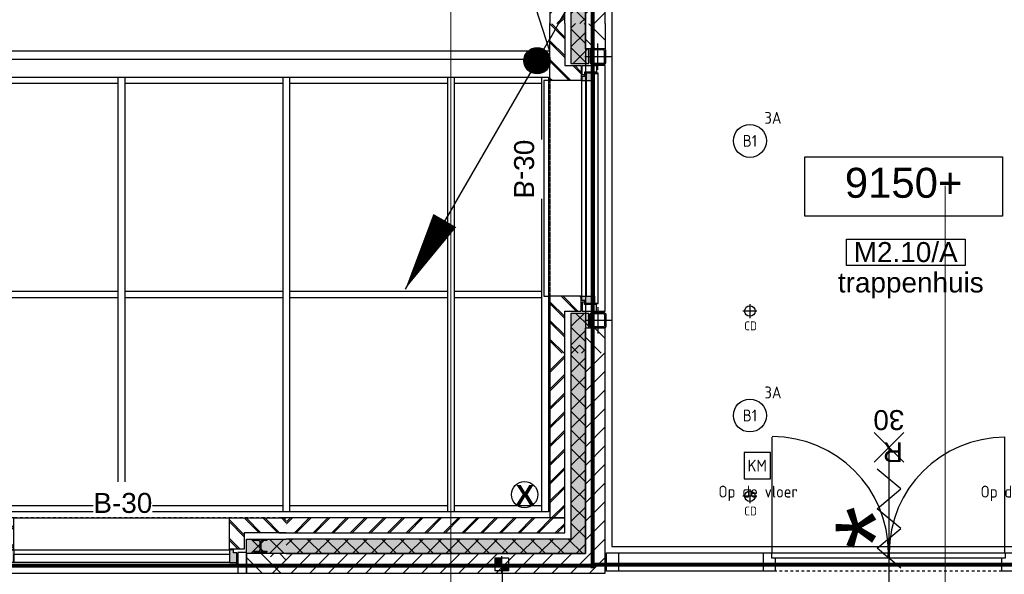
# Model space of a CAD drawing. Header units: millimetres. Extents: x -38032 to 104346, y -31182 to 78566.
# Tile 182 of 213: x 69837 to 77309, y 25471 to 29679. Entities that reach past the tile are written whole.
import ezdxf
from ezdxf.enums import TextEntityAlignment as Align

# ---------------------------------------------------------------- set-up
doc = ezdxf.new("R2010")
doc.units = ezdxf.units.MM
doc.header["$LTSCALE"] = 100
doc.set_wipeout_variables(frame=1)
for name, pattern in [('HIDDEN', [9.525, 6.35, -3.175]), ('STYLE_01', [0.41664, 0.20828, -0.20836]), ('STYLE_11', [5, 3.888855, -0.416718, 0.277786, -0.416641])]:
    doc.linetypes.add(name, pattern=pattern)
for name, color, linetype in [('AB$1A---_ATTRIB035', 8, 'Continuous'), ('AB$1A---_ATTRIB050', 8, 'Continuous'), ('AL$1A---_ALGEMEEN', 8, 'Continuous'), ('AL------_MAATV', 200, 'Continuous'), ('AL------_SPARING', 2, 'Continuous'), ('AM$1A---_ARCERING', 8, 'Continuous'), ('AT$1A---_TEKST100', 8, 'Continuous'), ('BOUWKUNDIG', 8, 'Continuous'), ('brandscheiding', 5, 'HIDDEN'), ('EL6121--', 3, 'Continuous'), ('EL6222--', 3, 'Continuous'), ('EL6311--', 3, 'Continuous'), ('EL6522--', 3, 'Continuous')]:
    doc.layers.add(name, color=color, linetype=linetype)
doc.layers.add('stramien', color=1, linetype='Continuous', lineweight=9)
doc.styles.add('Arial', font='ARIAL.TTF')
doc.styles.add('Arial (bold)', font='ARIALBD.TTF')
doc.styles.add('BURO-018', font='iso.shx', dxfattribs={"height": 90})
doc.styles.get("Standard").update_dxf_attribs({"font": 'iso.shx'})
pattern_1 = [(45, (-987935.49, -175784.82), (70.710678, -70.710678), []), (45, (-987928.42, -175791.89), (70.710678, -70.710678), [])]
pattern_2 = [(135, (0, 0), (70.7107, 70.7107), []), (45, (299.34, -299.34), (70.7107, -70.7107), [])]
pattern_3 = [(45, (0, 0), (70.7107, -70.7107), []), (45, (7.07, -7.07), (70.7107, -70.7107), [])]
pattern_4 = [(45, (0, 0), (70.7107, -70.7107), [])]

# ---------------------------------------------------------------- blocks, each defined once
blk = doc.blocks.new('111304')
at = {"color": 0, "linetype": 'Continuous'}
for p, q in [((-1.5, 4.5), (1.5, 4.5)), ((0, 1), (0, 4.5))]:
    blk.add_line(p, q, dxfattribs=at)
blk.add_arc((0, 6), 1.5, 180, 0, dxfattribs=at)
at = {"color": 0, "linetype": 'Continuous', "style": 'BURO-018'}
for tag, p in [('E_GKAST', (0, 11.5)), ('E_GROEP', (0, 8.5)), ('E_SGROEP', (4.5, 8.5))]:
    blk.add_attdef(tag, text='', height=1.8, dxfattribs=at).set_placement(p, align=Align.MIDDLE)
at = {"color": 0, "linetype": 'Continuous', "style": 'BURO-018', "flags": 1}
for tag, p in [('E_VERMCODE', (13, 8.5)), ('E_MATCODE', (0, 0))]:
    blk.add_attdef(tag, text='', height=1.8, dxfattribs=at).set_placement(p, align=Align.MIDDLE)
blk = doc.blocks.new('E00170')
at = {"color": 0, "linetype": 'Continuous'}
for q in [(5, 8.66), (-5, -8.66)]:
    blk.add_line((0, 0), q, dxfattribs=at)
for points in [[(5, 8.66, 0, 1, 0), (3.5, 6.062, 1, 1, 0)], [(-5, -8.66, 0, 1, 0), (-3.5, -6.062, 1, 1, 0)]]:
    blk.add_lwpolyline(points, format="xyseb", dxfattribs=at)
at = {"color": 0, "const_width": 0.5}
blk.add_lwpolyline([(-0.25, 0, 1), (0.25, 0, 1)], format="xyb", close=True, dxfattribs=at)
at = {"color": 0, "linetype": 'Continuous'}
blk.add_circle((0, 0), 0.5, dxfattribs=at)
blk = doc.blocks.new('Centraaldoos')
at = {"color": 1, "linetype": 'Continuous'}
for p, q in [((-2, 0), (2, 0)), ((0, -2), (0, 2))]:
    blk.add_line(p, q, dxfattribs=at)
at = {"color": 0, "linetype": 'Continuous'}
blk.add_circle((0, 0), 1.5, dxfattribs=at)
at = {"color": 0, "linetype": 'Continuous', "style": 'BURO-018'}
blk.add_attdef('AL_POSNR', text='', height=1.8, dxfattribs=at).set_placement((0, 3), align=Align.CENTER)
at = {"color": 0, "linetype": 'Continuous', "style": 'BURO-018', "flags": 1}
blk.add_attdef('AL_OMS', (0, 0), '', height=1.8, dxfattribs=at)
at = {"layer": 'AL------_MAATV', "style": 'BURO-018'}
blk.add_text('CD', height=2.531, rotation=180, dxfattribs=at).set_placement((1.61, 5.48))
blk = doc.blocks.new('Sparing 100x100')
at = {"color": 1, "linetype": 'Continuous'}
for p, q in [((-2.5, 0), (2.5, 0)), ((0, -2.5), (0, 2.5))]:
    blk.add_line(p, q, dxfattribs=at)
at = {"color": 0, "linetype": 'Continuous'}
for p, q in [((-2, 2), (2, 2)), ((-2, -2), (-2, 2)), ((2, 2), (2, -2)), ((2, -2), (-2, -2))]:
    blk.add_line(p, q, dxfattribs=at)
for points in [[(-2, 2), (0, 2), (-2, 0), (0, 0)], [(0, 0), (2, 0), (0, -2), (2, -2)]]:
    blk.add_solid(points, dxfattribs=at)
at = {"color": 0, "linetype": 'Continuous', "style": 'BURO-018'}
blk.add_attdef('AL_POSNR', text='', height=1.8, dxfattribs=at).set_placement((0, 3), align=Align.CENTER)
at = {"color": 0, "linetype": 'Continuous', "style": 'BURO-018', "flags": 1}
blk.add_attdef('AL_OMS', (0, 0), '', height=1.8, dxfattribs=at)
blk = doc.blocks.new('1115B3A')
at = {"color": 0, "linetype": 'Continuous'}
blk.add_circle((0, 0), 2.5, dxfattribs=at)
at = {"color": 0, "linetype": 'Continuous', "style": 'BURO-018'}
for tag, p in [('E_GKAST', (0, 8)), ('E_GROEP', (0, 5)), ('E_SGROEP', (4.5, 5)), ('E_ARMCODE', (0, 0)), ('E_SLET', (4.5, -1))]:
    blk.add_attdef(tag, text='', height=1.8, dxfattribs=at).set_placement(p, align=Align.MIDDLE)
blk = doc.blocks.new('E00157')
at = {"color": 0, "linetype": 'Continuous'}
for p, q in [((-2, 5), (-2, 1)), ((2, 5), (-2, 5)), ((2, 1), (2, 5)), ((-2, 1), (2, 1))]:
    blk.add_line(p, q, dxfattribs=at)
at = {"color": 0, "linetype": 'Continuous', "style": 'BURO-018'}
blk.add_text('KM', height=1.8, dxfattribs=at).set_placement((0, 3), align=Align.MIDDLE)
blk.add_attdef('E_TEXT1', text='', height=1.8, dxfattribs=at).set_placement((0, 7.5), align=Align.MIDDLE)
at = {"color": 0, "linetype": 'Continuous', "style": 'BURO-018', "flags": 1}
blk.add_attdef('E_MATCODE', (0, 0), '', height=1.8, dxfattribs=at)
blk = doc.blocks.new('Group-33')
at = {"layer": 'AL$1A---_ALGEMEEN', "color": 0}
blk.add_line((17499, 865), (13309, 13785), dxfattribs=at)
blk.add_lwpolyline([(13309, 13785), (17499, 13785), (17499, 865), (13309, 865)], close=True, dxfattribs=at)
blk = doc.blocks.new('Group-40')
at = {"layer": 'AL$1A---_ALGEMEEN', "color": 0}
for points in [[(-13012, 670), (17489, 670), (17489, 620), (-13012, 620)], [(-13012, -955), (17489, -955), (17489, -1005), (-13012, -1005)], [(-13002, -2580), (17489, -2580), (17489, -2630), (-13002, -2630)]]:
    blk.add_lwpolyline(points, close=True, dxfattribs=at)
at = {"color": 0}
for points in [[(14224, 670), (14274, 670), (14274, -2630), (14224, -2630)], [(15474, 670), (15524, 670), (15524, -2630), (15474, -2630)], [(16724, 670), (16774, 670), (16774, -2630), (16724, -2630)], [(17439, 670), (17489, 670), (17489, -2630), (17439, -2630)]]:
    blk.add_wipeout(points, dxfattribs=at).dxf.layer = 'AL$1A---_ALGEMEEN'
at = {"layer": 'AL$1A---_ALGEMEEN', "color": 0}
for points in [[(14224, 670), (14274, 670), (14274, -2630), (14224, -2630)], [(15474, 670), (15524, 670), (15524, -2630), (15474, -2630)], [(16724, 670), (16774, 670), (16774, -2630), (16724, -2630)], [(17439, 670), (17489, 670), (17489, -2630), (17439, -2630)]]:
    blk.add_lwpolyline(points, close=True, dxfattribs=at)
blk = doc.blocks.new('Group-42')
at = {"layer": 'AL$1A---_ALGEMEEN', "color": 0, "linetype": 'STYLE_01'}
blk.add_lwpolyline([(-36501, 17325), (17499, 17325), (17499, -2675), (-36501, -2675)], close=True, dxfattribs=at)
at = {"layer": 'AL$1A---_ALGEMEEN', "color": 0}
blk.add_lwpolyline([(13309, 865), (13309, 13785), (17499, 13785), (17499, 13845), (13249, 13845), (13249, 13785), (13249, 805), (17499, 805), (17499, 865)], close=True, dxfattribs=at)
blk.add_blockref('Group-33', (0, 0), dxfattribs=at)
blk.add_blockref('Group-40', (0, 0), dxfattribs=at)
blk = doc.blocks.new('tekst 12 pts')
at = {"layer": 'AL$1A---_ALGEMEEN', "color": 0, "style": 'Arial'}
blk.add_attdef('naam_ruimte', text='', height=151.5, dxfattribs=at).set_placement((0, -41.1), align=Align.TOP_CENTER)
at = {"layer": 'AL$1A---_ALGEMEEN', "color": 0, "flags": 1}
for tag, p in [('oppervlakte', (-264.6, -1003)), ('stramiennummer', (-264.6, -1275.7))]:
    blk.add_attdef(tag, p, '', height=151.5, dxfattribs=at)
blk = doc.blocks.new('ruimtenummer')
at = {"layer": 'AL$1A---_ALGEMEEN', "color": 0, "flags": 1}
for tag, p in [('peil', (-450, -397.1)), ('onderdeel', (-450, -669.8))]:
    blk.add_attdef(tag, p, '', height=151.5, dxfattribs=at)
at = {"color": 0}
blk.add_wipeout([(-450, 100), (450, 100), (450, -100), (-450, -100)], dxfattribs=at).dxf.layer = 'AL$1A---_ALGEMEEN'
at = {"layer": 'AL$1A---_ALGEMEEN', "color": 0}
blk.add_lwpolyline([(-450, 100), (450, 100), (450, -100), (-450, -100)], close=True, dxfattribs=at)
at = {"layer": 'AL$1A---_ALGEMEEN', "color": 0, "style": 'Arial'}
blk.add_attdef('ruimtenummer', text='', height=151.5, dxfattribs=at).set_placement((0, 78), align=Align.TOP_CENTER)
blk = doc.blocks.new('zijdetail kozijn 2kops')
at = {"color": 0}
blk.add_wipeout([(-63, 420), (-130, 420), (-130, 262), (-63, 262)], dxfattribs=at).dxf.layer = 'AL$1A---_ALGEMEEN'
at = {"layer": 'AM$1A---_ARCERING', "linetype": 'Continuous', "lineweight": 0}
blk.add_hatch(color=256, dxfattribs=at).paths.add_polyline_path([(-54.2, 338), (-54.2, 366), (-56, 366), (-56, 266), (-31, 266), (-31, 243), (0, 243), (0, 338), (-22, 338)])
at = {"layer": 'AL$1A---_ALGEMEEN', "color": 0}
for points in [[(-63, 420), (-130, 420), (-130, 262), (-63, 262)], [(-54.2, 338), (-54.2, 366), (-56, 366), (-56, 266), (-31, 266), (-31, 243), (0, 243), (0, 338), (-22, 338)]]:
    blk.add_lwpolyline(points, close=True, dxfattribs=at)
blk = doc.blocks.new('HEA 100')
at = {"layer": 'AM$1A---_ARCERING', "linetype": 'Continuous', "lineweight": 0}
h = blk.add_hatch(color=256, dxfattribs=at)
edge = h.paths.add_edge_path()
edge.add_arc((14.5, -28), 12, 180, 270)
edge.add_line((14.5, -40), (50, -40))
edge.add_line((50, -40), (50, -48))
edge.add_line((50, -48), (-50, -48))
edge.add_line((-50, -48), (-50, -40))
edge.add_line((-50, -40), (-14.5, -40))
edge.add_arc((-14.5, -28), 12, 270, 360)
edge.add_line((-2.5, -28), (-2.5, 28))
edge.add_arc((-14.5, 28), 12, 0, 90)
edge.add_line((-14.5, 40), (-50, 40))
edge.add_line((-50, 40), (-50, 48))
edge.add_line((-50, 48), (50, 48))
edge.add_line((50, 48), (50, 40))
edge.add_line((50, 40), (14.5, 40))
edge.add_arc((14.5, 28), 12, 90, 180)
edge.add_line((2.5, 28), (2.5, -28))
at = {"layer": 'AL$1A---_ALGEMEEN', "color": 0, "flags": 128}
blk.add_lwpolyline([(2.5, -28, 0.414214), (14.5, -40), (50, -40), (50, -48), (-50, -48), (-50, -40), (-14.5, -40, 0.414214), (-2.5, -28), (-2.5, 28, 0.414214), (-14.5, 40), (-50, 40), (-50, 48), (50, 48), (50, 40), (14.5, 40, 0.414214), (2.5, 28)], format="xyb", close=True, dxfattribs=at)
blk = doc.blocks.new('31x_alu-2e-mk119-p')
at = {"layer": 'AM$1A---_ARCERING', "linetype": 'Continuous', "lineweight": 0}
blk.add_hatch(color=256, dxfattribs=at).paths.add_polyline_path([(-270, -130), (-160, -130), (-160, -431.5), (-270, -431.5)])
at = {"layer": 'AM$1A---_ARCERING', "linetype": 'Continuous', "lineweight": 5}
h = blk.add_hatch(dxfattribs=at)
h.set_pattern_fill('ISOLATIE', color=256, style=0, pattern_type=2)
h.set_pattern_definition(pattern_2)
h.paths.add_polyline_path([(-270, -130), (-160, -130), (-160, -431.5), (-270, -431.5)])
at = {"layer": 'AL$1A---_ALGEMEEN', "color": 0}
for p, q in [((0, 1637), (0, 0)), ((-270, -431.5), (-270, -130))]:
    blk.add_line(p, q, dxfattribs=at)
at = {"layer": 'AL$1A---_ALGEMEEN', "color": 0, "flags": 128}
blk.add_lwpolyline([(-270, -130), (-160, -130), (-160, -431.5)], dxfattribs=at)
at = {"color": 0}
blk.add_wipeout([(-276, 1637), (-276, 0), (-338, 0), (-338, 1637)], dxfattribs=at).dxf.layer = 'AL$1A---_ALGEMEEN'
at = {"layer": 'AL$1A---_ALGEMEEN', "color": 0}
blk.add_lwpolyline([(-276, 1637), (-276, 0), (-338, 0), (-338, 1637)], close=True, dxfattribs=at)
at = {"color": 0}
blk.add_wipeout([(-238, -113), (-238, 0), (0, 0), (0, -431.5), (-113, -431.5), (-113, -113)], dxfattribs=at).dxf.layer = 'AL$1A---_ALGEMEEN'
at = {"layer": 'AM$1A---_ARCERING', "linetype": 'Continuous', "lineweight": 5}
h = blk.add_hatch(dxfattribs=at)
h.set_pattern_fill('BAKSTEEN', color=256, style=0, pattern_type=2)
h.set_pattern_definition(pattern_3)
h.paths.add_polyline_path([(-238, -113), (-238, 0), (0, 0), (0, -431.5), (-113, -431.5), (-113, -113)])
at = {"layer": 'AL$1A---_ALGEMEEN', "color": 0, "flags": 128}
for points in [[(-238, -113), (-238, 0), (0, 0), (0, -431.5)], [(-113, -431.5), (-113, -113), (-238, -113)]]:
    blk.add_lwpolyline(points, dxfattribs=at)
at = {"layer": 'AL$1A---_ALGEMEEN', "color": 0, "xscale": -1, "rotation": 90}
blk.add_blockref('zijdetail kozijn 2kops', (0, 1637), dxfattribs=at)
at = {"layer": 'AL$1A---_ALGEMEEN', "color": 0, "rotation": 90}
blk.add_blockref('HEA 100', (-212, -235), dxfattribs=at)
at = {"layer": 'AM$1A---_ARCERING', "linetype": 'Continuous', "lineweight": 0}
blk.add_hatch(color=256, dxfattribs=at).paths.add_polyline_path([(-270, 2068.5), (-160, 2068.5), (-160, 1767), (-270, 1767)])
at = {"layer": 'AM$1A---_ARCERING', "linetype": 'Continuous', "lineweight": 5}
h = blk.add_hatch(dxfattribs=at)
h.set_pattern_fill('ISOLATIE', color=256, style=0, pattern_type=2)
h.set_pattern_definition(pattern_2)
h.paths.add_polyline_path([(-270, 2068.5), (-160, 2068.5), (-160, 1767), (-270, 1767)])
at = {"layer": 'AL$1A---_ALGEMEEN', "color": 0}
blk.add_line((-420, 1700), (-420, -63), dxfattribs=at)
at = {"layer": 'AL$1A---_ALGEMEEN', "color": 0, "flags": 128}
blk.add_lwpolyline([(-160, 2068.5), (-160, 1767), (-270, 1767), (-270, 2068.5)], dxfattribs=at)
at = {"layer": 'AL$1A---_ALGEMEEN', "color": 0, "rotation": 90}
blk.add_blockref('zijdetail kozijn 2kops', (0, 0), dxfattribs=at)
at = {"color": 0}
blk.add_wipeout([(-238, 1750), (-238, 1637), (0, 1637), (0, 2068.5), (-113, 2068.5), (-113, 1750)], dxfattribs=at).dxf.layer = 'AL$1A---_ALGEMEEN'
at = {"layer": 'AM$1A---_ARCERING', "linetype": 'Continuous', "lineweight": 5}
h = blk.add_hatch(dxfattribs=at)
h.set_pattern_fill('BAKSTEEN', color=256, style=0, pattern_type=2)
h.set_pattern_definition(pattern_3)
h.paths.add_polyline_path([(-238, 1750), (-238, 1637), (0, 1637), (0, 2068.5), (-113, 2068.5), (-113, 1750)])
at = {"layer": 'AL$1A---_ALGEMEEN', "color": 0}
for p, q in [((-366, -54.2), (-366, 1691.2)), ((-243, 1637), (-243, 0))]:
    blk.add_line(p, q, dxfattribs=at)
at = {"layer": 'AL$1A---_ALGEMEEN', "color": 0, "flags": 128}
for points in [[(-238, 1750), (-238, 1637), (0, 1637), (0, 2068.5)], [(-113, 2068.5), (-113, 1750), (-238, 1750)]]:
    blk.add_lwpolyline(points, dxfattribs=at)
at = {"layer": 'AL$1A---_ALGEMEEN', "color": 0, "xscale": -1, "rotation": 90}
blk.add_blockref('HEA 100', (-212, 1872), dxfattribs=at)
at = {"color": 0}
blk.add_wipeout([(-420, -431.5), (-270, -431.5), (-270, -366.6), (-270, -130), (-420, -130), (-420, -332.8)], dxfattribs=at).dxf.layer = 'AL$1A---_ALGEMEEN'
at = {"layer": 'AM$1A---_ARCERING', "linetype": 'Continuous', "lineweight": 5}
h = blk.add_hatch(dxfattribs=at)
h.set_pattern_fill('KALKZANDSTEEN', color=256, style=0, pattern_type=2)
h.set_pattern_definition(pattern_4)
h.paths.add_polyline_path([(-420, -431.5), (-270, -431.5), (-270, -366.6), (-270, -130), (-420, -130), (-420, -332.8)])
at = {"layer": 'AL$1A---_ALGEMEEN', "color": 0, "flags": 128}
blk.add_lwpolyline([(-270, -431.5), (-270, -366.6), (-270, -130), (-420, -130), (-420, -332.8), (-420, -431.5)], dxfattribs=at)
at = {"color": 0}
blk.add_wipeout([(-420, 2068.5), (-270, 2068.5), (-270, 2003.6), (-270, 1767), (-420, 1767), (-420, 1969.8)], dxfattribs=at).dxf.layer = 'AL$1A---_ALGEMEEN'
at = {"layer": 'AM$1A---_ARCERING', "linetype": 'Continuous', "lineweight": 5}
h = blk.add_hatch(dxfattribs=at)
h.set_pattern_fill('KALKZANDSTEEN', color=256, style=0, pattern_type=2)
h.set_pattern_definition(pattern_4)
h.paths.add_polyline_path([(-420, 2068.5), (-270, 2068.5), (-270, 2003.6), (-270, 1767), (-420, 1767), (-420, 1969.8)])
at = {"layer": 'AL$1A---_ALGEMEEN', "color": 0, "flags": 128}
blk.add_lwpolyline([(-270, 2068.5), (-270, 2003.6), (-270, 1767), (-420, 1767), (-420, 1969.8), (-420, 2068.5)], dxfattribs=at)
blk = doc.blocks.new('peilmaat plg klein')
at = {"layer": 'AL$1A---_ALGEMEEN', "color": 0, "flags": 1}
for tag, p in [('onderdeel', (-750, -634.1)), ('patchnr', (-750, -1043.2)), ('toestelnr', (-750, -1452.3))]:
    blk.add_attdef(tag, p, '', height=227.3, dxfattribs=at)
at = {"color": 0}
blk.add_wipeout([(-750, 225), (750, 225), (750, -225), (-750, -225)], dxfattribs=at).dxf.layer = 'AL$1A---_ALGEMEEN'
at = {"layer": 'AL$1A---_ALGEMEEN', "color": 0}
blk.add_lwpolyline([(-750, 225), (750, 225), (750, -225), (-750, -225)], close=True, dxfattribs=at)
at = {"layer": 'AL$1A---_ALGEMEEN', "color": 0, "style": 'Arial'}
blk.add_attdef('peil', text='', height=227.3, dxfattribs=at).set_placement((0, 141.2), align=Align.TOP_CENTER)
blk = doc.blocks.new('txt- B-30')
at = {"color": 0}
blk.add_wipeout([(-223.5, -118.5), (223.5, -118.5), (223.5, 124.9), (-223.5, 124.9)], dxfattribs=at).dxf.layer = 'AL$1A---_ALGEMEEN'
at = {"layer": 'AT$1A---_TEKST100', "insert": (0, -112.2), "char_height": 151.525, "attachment_point": 8, "line_spacing_factor": 0.967741, "style": 'Arial'}
blk.add_mtext('{\\C256;\\lB-30}', dxfattribs=at)
blk = doc.blocks.new('21x_zaagwerk')
at = {"layer": 'AL$1A---_ALGEMEEN', "color": 0}
blk.add_circle((0, 0), 100, dxfattribs=at)
at = {"layer": 'AT$1A---_TEKST100', "insert": (-67.8, 73.6), "char_height": 151.525, "attachment_point": 1, "line_spacing_factor": 0.967741, "style": 'Arial (bold)'}
blk.add_mtext('{\\C256;\\lX}', dxfattribs=at)
blk = doc.blocks.new('st.k-120x120')
at = {"layer": 'AM$1A---_ARCERING', "linetype": 'Continuous', "lineweight": 0}
h = blk.add_hatch(color=256, dxfattribs=at)
edge = h.paths.add_edge_path()
edge.add_line((-40, -60), (40, -60))
edge.add_arc((40, -40), 20, 270, 360)
edge.add_line((60, -40), (60, 40))
edge.add_arc((40, 40), 20, 0, 90)
edge.add_line((40, 60), (-40, 60))
edge.add_arc((-40, 40), 20, 90, 180)
edge.add_line((-60, 40), (-60, -40))
edge.add_arc((-40, -40), 20, 180, 270)
edge = h.paths.add_edge_path(flags=16)
edge.add_line((-40, -50), (40, -50))
edge.add_arc((40, -40), 10, 270, 360)
edge.add_line((50, -40), (50, 40))
edge.add_arc((40, 40), 10, 0, 90)
edge.add_line((40, 50), (-40, 50))
edge.add_arc((-40, 40), 10, 90, 180)
edge.add_line((-50, 40), (-50, -40))
edge.add_arc((-40, -40), 10, 180, 270)
at = {"layer": 'AL$1A---_ALGEMEEN', "color": 0}
for p, q in [((0, 100), (0, -100)), ((-100, 0), (100, 0))]:
    blk.add_line(p, q, dxfattribs=at)
at = {"layer": 'AL$1A---_ALGEMEEN', "color": 0, "flags": 128}
blk.add_lwpolyline([(-40, -60), (40, -60, 0.414214), (60, -40), (60, 40, 0.414214), (40, 60), (-40, 60, 0.414214), (-60, 40), (-60, -40, 0.414214), (-40, -60, 0.414214)], format="xyb", dxfattribs=at)
blk.add_lwpolyline([(-40, -50), (40, -50, 0.414214), (50, -40), (50, 40, 0.414214), (40, 50), (-40, 50, 0.414214), (-50, 40), (-50, -40, 0.414214)], format="xyb", close=True, dxfattribs=at)
blk = doc.blocks.new('zijdetail kozijn midden')
at = {"color": 0}
blk.add_wipeout([(113, -117), (63, -117), (63, -25), (44, -25), (44, -7), (113, -7), (113, -25), (113, -57), (113, -71.9)], dxfattribs=at).dxf.layer = 'AL$1A---_ALGEMEEN'
at = {"layer": 'AM$1A---_ARCERING', "linetype": 'Continuous', "lineweight": 0}
blk.add_hatch(color=256, dxfattribs=at).paths.add_polyline_path([(54.2, -100), (54.2, -128), (56, -128), (56, -28), (31, -28), (31, -5), (0, -5), (0, -100), (22, -100)])
at = {"layer": 'AL$1A---_ALGEMEEN', "color": 0}
for points in [[(54.2, -100), (54.2, -128), (56, -128), (56, -28), (31, -28), (31, -5), (0, -5), (0, -100), (22, -100)], [(113, -117), (63, -117), (63, -25), (44, -25), (44, -7), (113, -7), (113, -25), (113, -57), (113, -71.9)]]:
    blk.add_lwpolyline(points, close=True, dxfattribs=at)
blk = doc.blocks.new('31x_alu-1e-mk125a-p')
at = {"layer": 'AM$1A---_ARCERING', "linetype": 'Continuous', "lineweight": 0}
for points in [[(-160, 1767), (-270, 1767), (-295, 1767), (-295, 1878.5), (-270, 1878.5), (-270, 2068.5), (-160, 2068.5)], [(-270, -241.5), (-295, -241.5), (-295, -130), (-270, -130), (-160, -130), (-160, -431.5), (-270, -431.5)]]:
    blk.add_hatch(color=256, dxfattribs=at).paths.add_polyline_path(points)
at = {"layer": 'AM$1A---_ARCERING', "linetype": 'Continuous', "lineweight": 5}
h = blk.add_hatch(dxfattribs=at)
h.set_pattern_fill('ISOLATIE', color=256, style=0, pattern_type=2)
h.set_pattern_definition(pattern_2)
h.paths.add_polyline_path([(-160, 1767), (-270, 1767), (-295, 1767), (-295, 1878.5), (-270, 1878.5), (-270, 2068.5), (-160, 2068.5)])
h = blk.add_hatch(dxfattribs=at)
h.set_pattern_fill('ISOLATIE', color=256, style=0, pattern_type=2)
h.set_pattern_definition(pattern_2)
h.paths.add_polyline_path([(-270, -241.5), (-295, -241.5), (-295, -130), (-270, -130), (-160, -130), (-160, -431.5), (-270, -431.5)])
at = {"layer": 'AL$1A---_ALGEMEEN', "color": 0}
for p, q in [((-160, 2068.5), (-160, 1767)), ((-420, -113), (-420, 1750)), ((-420, 1750), (-355, 1750)), ((-355, -113), (-420, -113)), ((-270, -431.5), (-270, -241.5))]:
    blk.add_line(p, q, dxfattribs=at)
at = {"layer": 'AL$1A---_ALGEMEEN', "color": 0, "flags": 128}
for points in [[(-160, 1767), (-270, 1767), (-295, 1767), (-295, 1878.5), (-270, 1878.5), (-270, 2068.5)], [(-270, -241.5), (-295, -241.5), (-295, -130), (-270, -130), (-160, -130), (-160, -431.5)]]:
    blk.add_lwpolyline(points, dxfattribs=at)
at = {"layer": 'AL$1A---_ALGEMEEN', "color": 0}
for points in [[(-276, 1705), (-276, 0), (-338, 0), (-338, 1705)], [(-243, 1637), (45, 1637), (45, 0), (-243, 0)]]:
    blk.add_lwpolyline(points, close=True, dxfattribs=at)
at = {"color": 0}
for points in [[(-238, 1637), (0, 1637), (0, 2068.5), (-113, 2068.5), (-113, 1750), (-238, 1750)], [(-238, 0), (0, 0), (0, -431.5), (-113, -431.5), (-113, -113), (-238, -113)]]:
    blk.add_wipeout(points, dxfattribs=at).dxf.layer = 'AL$1A---_ALGEMEEN'
at = {"layer": 'AM$1A---_ARCERING', "linetype": 'Continuous', "lineweight": 5}
h = blk.add_hatch(dxfattribs=at)
h.set_pattern_fill('BAKSTEEN', color=256, style=0, pattern_type=2)
h.set_pattern_definition(pattern_3)
h.paths.add_polyline_path([(-238, 1637), (0, 1637), (0, 2068.5), (-113, 2068.5), (-113, 1750), (-238, 1750)])
h = blk.add_hatch(dxfattribs=at)
h.set_pattern_fill('BAKSTEEN', color=256, style=0, pattern_type=2)
h.set_pattern_definition(pattern_3)
h.paths.add_polyline_path([(-238, 0), (0, 0), (0, -431.5), (-113, -431.5), (-113, -113), (-238, -113)])
at = {"layer": 'AL$1A---_ALGEMEEN', "color": 0, "linetype": 'STYLE_01'}
blk.add_line((0, 1637), (0, 0), dxfattribs=at)
at = {"layer": 'AL$1A---_ALGEMEEN', "color": 0, "flags": 128}
for points in [[(-238, 1637), (0, 1637), (0, 2068.5)], [(-113, 2068.5), (-113, 1750), (-238, 1750), (-238, 1637)], [(-238, 0), (0, 0), (0, -431.5)], [(-113, -431.5), (-113, -113), (-238, -113), (-238, 0)]]:
    blk.add_lwpolyline(points, dxfattribs=at)
at = {"color": 0}
for points in [[(-270, 1878.5), (-270, 2068.5), (-420, 2068.5), (-420, 1878.5)], [(-270, -241.5), (-270, -431.5), (-420, -431.5), (-420, -241.5)]]:
    blk.add_wipeout(points, dxfattribs=at).dxf.layer = 'AL$1A---_ALGEMEEN'
at = {"layer": 'AM$1A---_ARCERING', "linetype": 'Continuous', "lineweight": 5}
h = blk.add_hatch(dxfattribs=at)
h.set_pattern_fill('KALKZANDSTEEN', color=256, style=0, pattern_type=2)
h.set_pattern_definition(pattern_4)
h.paths.add_polyline_path([(-270, 1878.5), (-270, 2068.5), (-420, 2068.5), (-420, 1878.5)])
h = blk.add_hatch(dxfattribs=at)
h.set_pattern_fill('KALKZANDSTEEN', color=256, style=0, pattern_type=2)
h.set_pattern_definition(pattern_4)
h.paths.add_polyline_path([(-270, -241.5), (-270, -431.5), (-420, -431.5), (-420, -241.5)])
at = {"layer": 'AL$1A---_ALGEMEEN', "color": 0}
for p, q in [((-270, 1878.5), (-270, 2068.5)), ((-270, -241.5), (-270, -431.5))]:
    blk.add_line(p, q, dxfattribs=at)
at = {"layer": 'AL$1A---_ALGEMEEN', "color": 0, "flags": 128}
for points in [[(-420, 2068.5), (-420, 1878.5), (-270, 1878.5)], [(-420, -431.5), (-420, -241.5), (-270, -241.5)]]:
    blk.add_lwpolyline(points, dxfattribs=at)
at = {"layer": 'AL$1A---_ALGEMEEN', "color": 0, "xscale": -1, "rotation": 270}
blk.add_blockref('st.k-120x120', (-365, 1818.5), dxfattribs=at)
at = {"layer": 'AL$1A---_ALGEMEEN', "color": 0, "rotation": 270}
blk.add_blockref('st.k-120x120', (-365, -181.5), dxfattribs=at)
blk.add_blockref('zijdetail kozijn midden', (-238, 0), dxfattribs=at)
at = {"layer": 'AL$1A---_ALGEMEEN', "color": 0}
for p, q in [((-366, -54.2), (-366, 1691.2)), ((-243, 0), (-243, 1637))]:
    blk.add_line(p, q, dxfattribs=at)
at = {"layer": 'AL$1A---_ALGEMEEN', "color": 0, "xscale": -1, "rotation": 270}
blk.add_blockref('zijdetail kozijn midden', (-238, 1637), dxfattribs=at)
at = {"layer": 'AL$1A---_ALGEMEEN', "color": 0}
blk.add_line((-270, 2068.5), (-270, -431.5), dxfattribs=at)
blk = doc.blocks.new('Group-115')
at = {"layer": 'AM$1A---_ARCERING', "linetype": 'Continuous', "lineweight": 0}
for points in [[(17659, 3273.5), (17769, 3273.5), (17799, 3273.5), (17799, 3385), (17769, 3385), (17769, 3575), (17659, 3575)], [(17769, 1265), (17799, 1265), (17799, 1376.5), (17769, 1376.5), (17659, 1376.5), (17659, 1075), (17769, 1075)]]:
    blk.add_hatch(color=256, dxfattribs=at).paths.add_polyline_path(points)
at = {"layer": 'AM$1A---_ARCERING', "linetype": 'Continuous', "lineweight": 5}
h = blk.add_hatch(dxfattribs=at)
h.set_pattern_fill('ISOLATIE', color=256, style=0, pattern_type=2)
h.set_pattern_definition(pattern_2)
h.paths.add_polyline_path([(17659, 3273.5), (17769, 3273.5), (17799, 3273.5), (17799, 3385), (17769, 3385), (17769, 3575), (17659, 3575)])
h = blk.add_hatch(dxfattribs=at)
h.set_pattern_fill('ISOLATIE', color=256, style=0, pattern_type=2)
h.set_pattern_definition(pattern_2)
h.paths.add_polyline_path([(17769, 1265), (17799, 1265), (17799, 1376.5), (17769, 1376.5), (17659, 1376.5), (17659, 1075), (17769, 1075)])
at = {"layer": 'AL$1A---_ALGEMEEN', "color": 0}
for p, q in [((19572.2, 3692.6), (19572.2, 1192.6)), ((17659, 3575), (17659, 3273.5)), ((17769, 1075), (17769, 1265))]:
    blk.add_line(p, q, dxfattribs=at)
at = {"layer": 'AL$1A---_ALGEMEEN', "color": 0, "linetype": 'STYLE_01'}
for p, q in [((17919, 1265), (17919, 3385)), ((17499, 1506.5), (17499, 3143.5))]:
    blk.add_line(p, q, dxfattribs=at)
at = {"layer": 'AL$1A---_ALGEMEEN', "color": 0, "flags": 128}
for points in [[(17659, 3273.5), (17769, 3273.5), (17799, 3273.5), (17799, 3385), (17769, 3385), (17769, 3575)], [(17769, 1265), (17799, 1265), (17799, 1376.5), (17769, 1376.5), (17659, 1376.5), (17659, 1075)]]:
    blk.add_lwpolyline(points, dxfattribs=at)
at = {"color": 0}
blk.add_wipeout([(17775, 1506.5), (17775, 3143.5), (17837, 3143.5), (17837, 1506.5)], dxfattribs=at).dxf.layer = 'AL$1A---_ALGEMEEN'
at = {"layer": 'AL$1A---_ALGEMEEN', "color": 0}
blk.add_line((17769, 1075), (17769, 3575), dxfattribs=at)
blk.add_lwpolyline([(17775, 1506.5), (17775, 3143.5), (17837, 3143.5), (17837, 1506.5)], close=True, dxfattribs=at)
at = {"color": 0}
for points in [[(17737, 3143.5), (17499, 3143.5), (17499, 3575), (17612, 3575), (17612, 3256.5), (17737, 3256.5)], [(17737, 1506.5), (17499, 1506.5), (17499, 1075), (17612, 1075), (17612, 1393.5), (17737, 1393.5)]]:
    blk.add_wipeout(points, dxfattribs=at).dxf.layer = 'AL$1A---_ALGEMEEN'
at = {"layer": 'AM$1A---_ARCERING', "linetype": 'Continuous', "lineweight": 5}
h = blk.add_hatch(dxfattribs=at)
h.set_pattern_fill('BAKSTEEN', color=256, style=0, pattern_type=2)
h.set_pattern_definition(pattern_3)
h.paths.add_polyline_path([(17737, 3143.5), (17499, 3143.5), (17499, 3575), (17612, 3575), (17612, 3256.5), (17737, 3256.5)])
h = blk.add_hatch(dxfattribs=at)
h.set_pattern_fill('BAKSTEEN', color=256, style=0, pattern_type=2)
h.set_pattern_definition(pattern_3)
h.paths.add_polyline_path([(17737, 1506.5), (17499, 1506.5), (17499, 1075), (17612, 1075), (17612, 1393.5), (17737, 1393.5)])
at = {"layer": 'AL$1A---_ALGEMEEN', "color": 0, "flags": 128}
for points in [[(17737, 3143.5), (17499, 3143.5), (17499, 3575)], [(17612, 3575), (17612, 3256.5), (17737, 3256.5), (17737, 3143.5)], [(17737, 1506.5), (17499, 1506.5), (17499, 1075)], [(17612, 1075), (17612, 1393.5), (17737, 1393.5), (17737, 1506.5)]]:
    blk.add_lwpolyline(points, dxfattribs=at)
at = {"layer": 'AL$1A---_ALGEMEEN', "color": 0, "rotation": 90}
blk.add_blockref('zijdetail kozijn midden', (17737, 3143.5), dxfattribs=at)
at = {"layer": 'AL$1A---_ALGEMEEN', "color": 0, "xscale": -1, "rotation": 90}
blk.add_blockref('zijdetail kozijn midden', (17737, 1506.5), dxfattribs=at)
at = {"color": 0}
for points in [[(17769, 3385), (17769, 3575), (17919, 3575), (17919, 3385)], [(17769, 1265), (17769, 1075), (17919, 1075), (17919, 1265)]]:
    blk.add_wipeout(points, dxfattribs=at).dxf.layer = 'AL$1A---_ALGEMEEN'
at = {"layer": 'AM$1A---_ARCERING', "linetype": 'Continuous', "lineweight": 5}
h = blk.add_hatch(dxfattribs=at)
h.set_pattern_fill('KALKZANDSTEEN', color=256, style=0, pattern_type=2)
h.set_pattern_definition(pattern_4)
h.paths.add_polyline_path([(17769, 3385), (17769, 3575), (17919, 3575), (17919, 3385)])
h = blk.add_hatch(dxfattribs=at)
h.set_pattern_fill('KALKZANDSTEEN', color=256, style=0, pattern_type=2)
h.set_pattern_definition(pattern_4)
h.paths.add_polyline_path([(17769, 1265), (17769, 1075), (17919, 1075), (17919, 1265)])
at = {"layer": 'AL$1A---_ALGEMEEN', "color": 0}
for p, q in [((17769, 3385), (17769, 3575)), ((17742, 3143.5), (17742, 1506.5)), ((17865, 1452.3), (17865, 3197.7)), ((17769, 1265), (17769, 1075))]:
    blk.add_line(p, q, dxfattribs=at)
at = {"layer": 'AL$1A---_ALGEMEEN', "color": 0, "flags": 128}
for points in [[(17919, 3575), (17919, 3385), (17769, 3385)], [(17919, 1075), (17919, 1265), (17769, 1265)]]:
    blk.add_lwpolyline(points, dxfattribs=at)
at = {"layer": 'AL$1A---_ALGEMEEN', "color": 0, "rotation": 90}
blk.add_blockref('st.k-120x120', (17864, 3325), dxfattribs=at)
at = {"layer": 'AL$1A---_ALGEMEEN', "color": 0, "xscale": -1, "rotation": 90}
blk.add_blockref('st.k-120x120', (17864, 1325), dxfattribs=at)
blk = doc.blocks.new('Group-71')
at = {"layer": 'AL$1A---_ALGEMEEN', "color": 0}
for p, q in [((-97.5, 382.003125), (127.5, 157.003125)), ((-97.5, 157.003125), (127.5, 382.003125))]:
    blk.add_line(p, q, dxfattribs=at)
at = {"layer": 'AL$1A---_ALGEMEEN', "color": 0, "flags": 1}
blk.add_attdef('B60_30', (-97.5, 157.003125), '', height=0.2, dxfattribs=at)
blk = doc.blocks.new('Group-72')
at = {"layer": 'AL$1A---_ALGEMEEN', "color": 0}
for p, q in [((-97.5, -757.809375), (127.5, -982.809375)), ((-97.5, -982.809375), (127.5, -757.809375))]:
    blk.add_line(p, q, dxfattribs=at)
at = {"layer": 'AL$1A---_ALGEMEEN', "color": 0, "flags": 1}
blk.add_attdef('B60_30', (-97.5, -982.809375), '', height=0.2, dxfattribs=at)
blk = doc.blocks.new('wbdbo 30 zelfsl')
at = {"layer": 'AL$1A---_ALGEMEEN', "color": 0}
blk.add_line((15, -870.3), (15, 269.5), dxfattribs=at)
blk.add_lwpolyline([(-75, 45.3), (105, -106.5), (-75, -256.1), (105, -405.7), (-75, -555.2), (105, -704.7)], dxfattribs=at)
for name in ['Group-71', 'Group-72']:
    blk.add_blockref(name, (0, 0), dxfattribs=at)
at = {"layer": 'AT$1A---_TEKST100', "style": 'Arial'}
for s, p in [('R ', (15, -955.7)), ('30', (15, -1199.2))]:
    blk.add_text(s, height=151.52, dxfattribs=at).set_placement(p, align=Align.BOTTOM_CENTER)
blk = doc.blocks.new('32x_hout-mk 820-p')
at = {"layer": 'AL$1A---_ALGEMEEN', "color": 0, "linetype": 'STYLE_01'}
blk.add_lwpolyline([(1292.5, 139), (3012.5, 139), (3012.5, 0), (1292.5, 0)], close=True, dxfattribs=at)
at = {"layer": 'AT$1A---_TEKST100', "insert": (1750.2, 330.4), "char_height": 606.098, "attachment_point": 2, "rotation": 90, "line_spacing_factor": 0.967741, "style": 'Arial'}
blk.add_mtext('{\\C256;\\l*}', dxfattribs=at)
at = {"color": 0}
blk.add_wipeout([(12.5, 139), (1202.5, 139), (1202.5, 0), (12.5, 0)], dxfattribs=at).dxf.layer = 'AL$1A---_ALGEMEEN'
at = {"layer": 'AL$1A---_ALGEMEEN', "color": 0}
blk.add_lwpolyline([(12.5, 139), (1202.5, 139), (1202.5, 0), (12.5, 0)], close=True, dxfattribs=at)
at = {"color": 0}
blk.add_wipeout([(3042.5, 139), (4297.5, 139), (4297.5, 0), (3042.5, 0)], dxfattribs=at).dxf.layer = 'AL$1A---_ALGEMEEN'
at = {"layer": 'AL$1A---_ALGEMEEN', "color": 0}
blk.add_lwpolyline([(3042.5, 139), (4297.5, 139), (4297.5, 0), (3042.5, 0)], close=True, dxfattribs=at)
at = {"color": 0}
for points in [[(12.5, 139), (102.5, 139), (102.5, 0), (12.5, 0)], [(1202.5, 139), (1292.5, 139), (1292.5, 0), (1202.5, 0)]]:
    blk.add_wipeout(points, dxfattribs=at).dxf.layer = 'AL$1A---_ALGEMEEN'
at = {"layer": 'AL$1A---_ALGEMEEN', "color": 0}
for points in [[(12.5, 139), (102.5, 139), (102.5, 0), (12.5, 0)], [(1202.5, 139), (1292.5, 139), (1292.5, 0), (1202.5, 0)]]:
    blk.add_lwpolyline(points, close=True, dxfattribs=at)
at = {"color": 0}
for points in [[(3012.5, 139), (3102.5, 139), (3102.5, 0), (3012.5, 0)], [(4207.5, 139), (4297.5, 139), (4297.5, 0), (4207.5, 0)]]:
    blk.add_wipeout(points, dxfattribs=at).dxf.layer = 'AL$1A---_ALGEMEEN'
at = {"layer": 'AL$1A---_ALGEMEEN', "color": 0}
for points in [[(3012.5, 139), (3102.5, 139), (3102.5, 0), (3012.5, 0)], [(4207.5, 139), (4297.5, 139), (4297.5, 0), (4207.5, 0)]]:
    blk.add_lwpolyline(points, close=True, dxfattribs=at)
at = {"color": 0}
blk.add_wipeout([(1267.5, 139), (2147.5, 139), (2147.5, 99), (1267.5, 99)], dxfattribs=at).dxf.layer = 'AL$1A---_ALGEMEEN'
at = {"layer": 'AL$1A---_ALGEMEEN', "color": 0}
blk.add_line((1270, 139), (1270, 1018.8), dxfattribs=at)
blk.add_lwpolyline([(1267.5, 139), (2147.5, 139), (2147.5, 99), (1267.5, 99)], close=True, dxfattribs=at)
at = {"color": 0}
blk.add_wipeout([(2157.5, 139), (3037.5, 139), (3037.5, 99), (2157.5, 99)], dxfattribs=at).dxf.layer = 'AL$1A---_ALGEMEEN'
at = {"layer": 'AL$1A---_ALGEMEEN', "color": 0}
blk.add_line((3035, 139), (3035, 1020), dxfattribs=at)
blk.add_lwpolyline([(2157.5, 139), (3037.5, 139), (3037.5, 99), (2157.5, 99)], close=True, dxfattribs=at)
for centre, radius, start, end in [((1270, 139), 882.5, 0, 90), ((3035, 139), 877.5, 90, 180)]:
    blk.add_arc(centre, radius, start, end, dxfattribs=at)
at = {"layer": 'AL$1A---_ALGEMEEN', "color": 0, "rotation": 180}
blk.add_blockref('wbdbo 30 zelfsl', (2170, 69.4), dxfattribs=at)
blk = doc.blocks.new('200254 W 212 3 04-12-2007')
at = {"layer": 'AL$1A---_ALGEMEEN'}
blk.add_line((35606, 799.4), (37775, 799.4), dxfattribs=at)
blk.add_blockref('Group-42', (20163, 3587.4), dxfattribs=at)
ref = blk.add_blockref('peilmaat plg klein', (40346.4, 3427.4), dxfattribs=at)
ref.add_attrib('peil', '9150+', dxfattribs={"layer": 'AB$1A---_ATTRIB050', "height": 227.29, "style": 'Arial'}).set_placement((40346.4, 3568.6), align=Align.TOP_CENTER)
ref = blk.add_blockref('tekst 12 pts', (40401, 2815.4), dxfattribs=dict(at, xscale=-1))
ref.add_attrib('naam_ruimte', 'trappenhuis', dxfattribs={"layer": 'AB$1A---_ATTRIB035', "height": 151.525, "style": 'Arial'}).set_placement((40401, 2774.3), align=Align.TOP_CENTER)
at = {"layer": 'AM$1A---_ARCERING', "linetype": 'Continuous', "lineweight": 5}
h = blk.add_hatch(dxfattribs=at)
h.set_pattern_fill('BAKSTEEN', color=256, scale=50, style=0, pattern_type=2)
h.set_pattern_definition(pattern_1)
h.paths.add_polyline_path([(37662, 912.4), (37775, 912.4), (37775, 2162.4), (37662, 2162.4)])
h = blk.add_hatch(dxfattribs=at)
h.set_pattern_fill('BAKSTEEN', color=256, scale=50, style=0, pattern_type=2)
h.set_pattern_definition(pattern_1)
h.paths.add_polyline_path([(37775, 799.4), (37775, 912.4), (37662, 912.4), (37660, 912.4), (35606, 912.4), (35606, 799.4)])
at = {"layer": 'AL$1A---_ALGEMEEN'}
blk.add_line((37662, 2162.4), (37662, 912.4), dxfattribs=at)
at = {"layer": 'AL$1A---_ALGEMEEN', "flags": 128}
for points in [[(37662, 912.4), (37775, 912.4), (37775, 2162.4)], [(37775, 799.4), (37775, 912.4), (37662, 912.4), (37660, 912.4), (35606, 912.4)]]:
    blk.add_lwpolyline(points, dxfattribs=at)
at = {"layer": 'stramien', "linetype": 'STYLE_11', "ltscale": 50}
blk.add_line((36911, -38914.6), (36911, 22365.4), dxfattribs=at)
at = {"layer": 'AL$1A---_ALGEMEEN', "xscale": -1, "rotation": 270}
blk.add_blockref('txt- B-30', (37500.5, 3558.3), dxfattribs=at)
at = {"layer": 'AL$1A---_ALGEMEEN'}
ref = blk.add_blockref('ruimtenummer', (40362.6, 2927.1), dxfattribs=at)
ref.add_attrib('ruimtenummer', 'M2.10/A', dxfattribs={"layer": 'AB$1A---_ATTRIB035', "height": 151.52, "style": 'Arial'}).set_placement((40362.6, 3005.1), align=Align.TOP_CENTER)
blk.add_blockref('21x_zaagwerk', (37470.5, 1088.9), dxfattribs=at)
at = {"layer": 'AL$1A---_ALGEMEEN', "xscale": -1}
blk.add_blockref('31x_alu-1e-mk125a-p', (37662, 2593.9), dxfattribs=at)
at = {"layer": 'AL$1A---_ALGEMEEN', "rotation": 90}
blk.add_blockref('31x_alu-2e-mk119-p', (35230.5, 912.4), dxfattribs=at)
at = {"layer": 'AM$1A---_ARCERING', "linetype": 'Continuous', "lineweight": 0}
h = blk.add_hatch(color=256, dxfattribs=at)
edge = h.paths.add_edge_path()
edge.add_line((37822, 2222.4), (37822, 752.4))
edge.add_line((37822, 752.4), (35662, 752.4))
edge.add_line((35662, 752.4), (35662, 642.4))
edge.add_line((35662, 642.4), (37932, 642.4))
edge.add_line((37932, 642.4), (37932, 2222.4))
at = {"layer": 'AM$1A---_ARCERING', "linetype": 'Continuous', "lineweight": 5}
h = blk.add_hatch(dxfattribs=at)
h.set_pattern_fill('ISOLATIE', color=256, scale=50, style=0, pattern_type=2)
h.set_pattern_definition([(135, (-987935.49, -175784.82), (70.710678, 70.710678), []), (45, (-987636.15, -176084.16), (70.710678, -70.710678), [])])
edge = h.paths.add_edge_path()
edge.add_line((37822, 2222.4), (37822, 752.4))
edge.add_line((37822, 752.4), (35662, 752.4))
edge.add_line((35662, 752.4), (35662, 642.4))
edge.add_line((35662, 642.4), (37932, 642.4))
edge.add_line((37932, 642.4), (37932, 2222.4))
h = blk.add_hatch(dxfattribs=at)
h.set_pattern_fill('KALKZANDSTEEN', color=256, scale=50, style=0, pattern_type=2)
h.set_pattern_definition([(45, (-987935.49, -175784.82), (70.710678, -70.710678), [])])
h.paths.add_polyline_path([(37932, 642.4), (35541, 642.4), (35541, 492.4), (38082, 492.4), (38082, 2162.4), (37932, 2162.4)])
at = {"layer": 'AL$1A---_ALGEMEEN'}
for p, q in [((37932, 2162.4), (37932, 642.4)), ((37932, 642.4), (35541, 642.4))]:
    blk.add_line(p, q, dxfattribs=at)
at = {"layer": 'AL$1A---_ALGEMEEN', "flags": 128}
for points in [[(37822, 2222.4), (37822, 752.4), (35662, 752.4)], [(35662, 642.4), (37932, 642.4), (37932, 2222.4)], [(35541, 492.4), (38082, 492.4), (38082, 2162.4)]]:
    blk.add_lwpolyline(points, dxfattribs=at)
at = {"layer": 'AL$1A---_ALGEMEEN'}
for name, p in [('Group-115', (20163, 3587.4)), ('txt- B-30', (34421.6, 1060.4))]:
    blk.add_blockref(name, p, dxfattribs=at)
blk.add_blockref('32x_hout-mk 820-p', (38079.5, 507.4), dxfattribs=at)
at = {"layer": 'AL$1A---_ALGEMEEN', "flags": 128}
blk.add_lwpolyline([(40387, 21432), (38131.5, 21432), (38131.5, 696), (42336.5, 696), (42336.5, 21432), (40937, 21432), (40937, 21132.4), (40387, 21132.4)], close=True, dxfattribs=at)
at = {"layer": 'stramien', "linetype": 'STYLE_11', "ltscale": 50}
blk.add_line((40661, -41013.6), (40661, 36216.4), dxfattribs=at)

msp = doc.modelspace()

# ---------------------------------------------------------------- block references
at = {"layer": 'BOUWKUNDIG'}
msp.add_blockref('200254 W 212 3 04-12-2007', (36198, 24986.5), dxfattribs=at)

# ---------------------------------------------------------------- next in the draw order: linework, layer by layer
at = {"layer": 'brandscheiding', "const_width": 30}
for points in [[(74177, 25544.5), (78689.8, 25544.5), (78689.8, 46554.6), (74185.7, 46554.6), (74185.7, 25515.2)], [(56865.6, 25537.6), (74181.2, 25537.6)]]:
    msp.add_lwpolyline(points, dxfattribs=at)

# ---------------------------------------------------------------- next in the draw order: block references
at = {"layer": 'AL------_SPARING', "xscale": 26.66666666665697, "yscale": 26.66666666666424, "zscale": 26.66666666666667, "rotation": 180}
for p in [(75378, 27468.3), (75378, 26063.4)]:
    msp.add_blockref('Centraaldoos', p, dxfattribs=at)
at = {"layer": 'AL------_SPARING', "xscale": 25, "yscale": 25, "zscale": 25}
msp.add_blockref('Sparing 100x100', (73495.4, 25546.7), dxfattribs=at)
at = {"layer": 'EL6121--', "xscale": 200, "yscale": 200, "zscale": 200}
msp.add_blockref('E00170', (73762.9, 29367.4), dxfattribs=at)
at = {"layer": 'EL6222--'}
ref = msp.add_blockref('111304', (73499, 25558.4), dxfattribs=dict(at, xscale=50, yscale=50, zscale=50, rotation=180))
ref.add_attrib('E_GROEP', 'K5', dxfattribs={"layer": '0', "color": 1, "linetype": 'Continuous', "height": 90, "style": 'BURO-018'}).set_placement((73499, 25133.4), align=Align.MIDDLE)
at = {"layer": 'EL6311--'}
ref = msp.add_blockref('1115B3A', (75378, 28759.4), dxfattribs=dict(at, xscale=50, yscale=50, zscale=50))
ref.add_attrib('E_ARMCODE', 'B1', dxfattribs={"layer": '0', "color": 1, "linetype": 'Continuous', "height": 90, "style": 'BURO-018'}).set_placement((75378, 28759.4), align=Align.MIDDLE)
ref.add_attrib('E_GROEP', '3A', dxfattribs={"layer": '0', "color": 1, "linetype": 'Continuous', "height": 90, "style": 'BURO-018'}).set_placement((75553, 28934.4), align=Align.MIDDLE)
ref = msp.add_blockref('1115B3A', (75378, 26675.8), dxfattribs=dict(at, xscale=50, yscale=50, zscale=50))
ref.add_attrib('E_ARMCODE', 'B1', dxfattribs={"layer": '0', "color": 1, "linetype": 'Continuous', "height": 90, "style": 'BURO-018'}).set_placement((75378, 26675.8), align=Align.MIDDLE)
ref.add_attrib('E_GROEP', '3A', dxfattribs={"layer": '0', "color": 1, "linetype": 'Continuous', "height": 90, "style": 'BURO-018'}).set_placement((75553, 26850.8), align=Align.MIDDLE)
at = {"layer": 'EL6522--', "xscale": 50, "yscale": 50, "zscale": 50}
msp.add_blockref('E00157', (75433.3, 26145.5), dxfattribs=at)

# ---------------------------------------------------------------- next in the draw order: texts
at = {"layer": 'EL6522--', "color": 1, "style": 'BURO-018'}
for p in [(75139, 26053.5), (77128.4, 26053.5)]:
    msp.add_text('Op de vloer', height=90, dxfattribs=at).set_placement(p)

doc.saveas('drawing.dxf')
